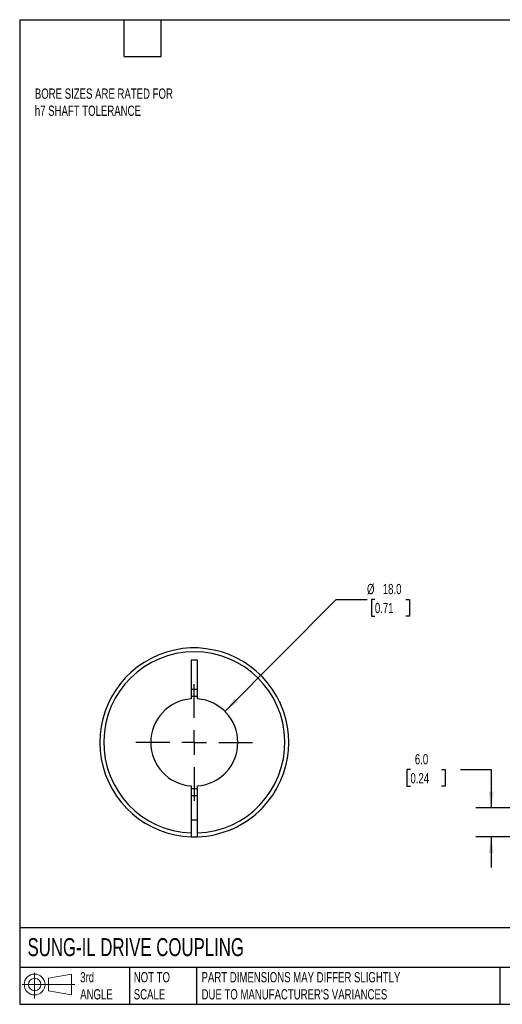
# Model space of a CAD drawing. Header units: millimetres. Extents: x 6 to 273, y 6 to 210.
# Tile 1 of 3: x 6 to 106, y 6 to 210. Entities that reach past the tile are written whole.
import ezdxf

# ---------------------------------------------------------------- set-up
doc = ezdxf.new("R2010")
doc.units = ezdxf.units.MM
doc.linetypes.add('SLD-Center', pattern=[19.05, 15.24, -1.27, 1.27, -1.27])
doc.linetypes.add('SLD-Solid', pattern=[0])
doc.layers.add('CENTER', color=40, linetype='SLD-Center')
doc.layers.add('SLD-DEFPOINTS', color=7, linetype='Continuous')
doc.layers.add('DIMENSIONS', color=140, linetype='SLD-Solid', lineweight=25)
doc.layers.add('TEXT', color=140, linetype='SLD-Solid', lineweight=25)
doc.styles.add('SLDTEXTSTYLE0', font='TXT', dxfattribs={"width": 0.7})
doc.dimstyles.new('SLDDIMSTYLE1', dxfattribs={"dimtxt": 2.158008, "dimasz": 3.302, "dimexe": 0, "dimexo": 0.0625, "dimgap": 0.539502, "dimtad": 0, "dimtih": 1, "dimtoh": 1, "dimdec": 1, "dimrnd": 1e-09, "dimzin": 4, "dimdsep": 46, "dimtxsty": 'SLDTEXTSTYLE0', "dimsah": 1, "dimcen": 0.09, "dimadec": 0, "dimazin": 1, "dimtfac": 1, "dimtdec": 1, "dimtmove": 0, "dimatfit": 0, "dimfxl": 0, "dimfrac": 2, "dimtolj": 1, "dimtzin": 12, "dimarcsym": 0})
doc.dimstyles.new('SLDDIMSTYLE4', dxfattribs={"dimtxt": 2.158008, "dimasz": 3.302, "dimexe": 0, "dimexo": 0.0625, "dimgap": 0.539502, "dimtad": 0, "dimtih": 1, "dimtoh": 1, "dimdec": 1, "dimrnd": 1e-09, "dimzin": 4, "dimdsep": 46, "dimtxsty": 'SLDTEXTSTYLE0', "dimsah": 1, "dimcen": 0, "dimadec": 0, "dimazin": 1, "dimtfac": 1, "dimtdec": 1, "dimtofl": 0, "dimtmove": 0, "dimatfit": 3, "dimfxl": 0, "dimfrac": 2, "dimtolj": 1, "dimtzin": 12, "dimarcsym": 0})

# ---------------------------------------------------------------- blocks, each defined once
blk = doc.blocks.new('Block11')
at = {"color": 7, "linetype": 'SLD-Solid', "lineweight": 18}
for p, q in [((2.59, 5.31), (2.59, 0)), ((5.48, 4.17), (10.18, 5.03)), ((5.48, 1.6), (5.48, 4.17)), ((10.18, 5.03), (10.18, 0.73)), ((0, 2.88), (10.87, 2.88)), ((5.48, 1.6), (10.18, 0.73))]:
    blk.add_line(p, q, dxfattribs=at)
for radius in [2.15, 1.29]:
    blk.add_circle((2.59, 2.88), radius, dxfattribs=at)
blk = doc.blocks.new('Block12')
at = {"layer": 'SLD-DEFPOINTS'}
blk.add_blockref('Block11', (0, 0), dxfattribs=at)
blk = doc.blocks.new('_D_1')
at = {"layer": 'DIMENSIONS'}
for p, q in [((87.06, 54.78), (86.34, 54.78)), ((86.34, 54.78), (86.34, 51.35)), ((93.47, 54.78), (94.2, 54.78)), ((94.2, 54.78), (94.2, 51.35)), ((97.37, 54.78), (103.72, 54.78)), ((103.72, 54.78), (103.72, 46.9)), ((86.34, 51.35), (87.06, 51.35)), ((94.2, 51.35), (93.47, 51.35)), ((116.95, 46.9), (100.54, 46.9)), ((112.45, 40.91), (100.54, 40.91)), ((103.72, 40.91), (103.72, 34.56))]:
    blk.add_line(p, q, dxfattribs=at)
for points in [[(103.72, 46.9), (104.22, 50.2), (103.21, 50.2)], [(103.72, 40.91), (103.21, 37.61), (104.22, 37.61)]]:
    blk.add_solid(points, dxfattribs=at)
at = {"layer": 'DIMENSIONS', "char_height": 2.117, "attachment_point": 1, "style": 'SLDTEXTSTYLE0'}
for s, insert in [('6.0', (87.96, 57.99)), ('0.24', (87.06, 54.08))]:
    blk.add_mtext(s, dxfattribs=dict(at, insert=insert))
blk = doc.blocks.new('_D_8')
at = {"layer": 'DIMENSIONS'}
for p, q in [((48.75, 66.78), (71.73, 89.9)), ((71.73, 89.9), (78.08, 89.9)), ((79.71, 89.9), (78.98, 89.9)), ((78.98, 89.9), (78.98, 86.47)), ((86.12, 89.9), (86.85, 89.9)), ((86.85, 89.9), (86.85, 86.47)), ((78.98, 86.47), (79.71, 86.47)), ((86.85, 86.47), (86.12, 86.47))]:
    blk.add_line(p, q, dxfattribs=at)
blk.add_solid([(48.75, 66.78), (51.44, 68.76), (50.72, 69.48)], dxfattribs=at)
at = {"layer": 'DIMENSIONS', "char_height": 2.117, "attachment_point": 1, "style": 'SLDTEXTSTYLE0'}
for s, insert in [('%%c', (78.08, 93.11)), ('18.0', (81.34, 93.11)), ('0.71', (79.71, 89.2))]:
    blk.add_mtext(s, dxfattribs=dict(at, insert=insert))
blk = doc.blocks.new('SW_CENTERMARKSYMBOL_3')
at = {"layer": 'CENTER', "color": 0}
for p, q in [((0, 5.08), (0, 12.04)), ((0, 0), (0, 2.54)), ((-5.08, 0), (-12.04, 0)), ((0, 0), (-2.54, 0)), ((0, 0), (0, -2.54)), ((0, 0), (2.54, 0)), ((5.08, 0), (12.04, 0)), ((0, -5.08), (0, -12.04))]:
    blk.add_line(p, q, dxfattribs=at)

msp = doc.modelspace()

# ---------------------------------------------------------------- linework, layer by layer
for p, q in [((43.06, 77.4), (41.76, 77.4)), ((41.76, 77.4), (41.76, 69.37)), ((43.06, 69.37), (43.06, 77.4)), ((41.76, 71.4), (43.06, 71.4)), ((60.21, 68.6), (60.01, 68.8)), ((60.21, 68.6), (60.1, 68.6)), ((60.21, 68.36), (60.21, 68.6)), ((41.76, 51.42), (41.76, 41.71)), ((43.06, 41.71), (43.06, 51.42)), ((43.06, 49.4), (41.76, 49.4)), ((56.44, 46.86), (56.54, 46.97)), ((41.76, 44.4), (43.06, 44.4)), ((50.61, 42.6), (50.81, 42.8)), ((50.61, 42.6), (50.61, 42.71)), ((50.37, 42.6), (50.61, 42.6))]:
    msp.add_line(p, q)
at = {"flags": 128}
for points in [[(43.06, 69.87), (42.41, 69.9), (41.76, 69.87)], [(41.76, 50.92), (42.41, 50.9), (43.06, 50.92)]]:
    msp.add_lwpolyline(points, dxfattribs=at)
for radius, start, end in [(19.5, 316.1869, 268.0898), (18.7, 271.992, 268.008), (9, 94.1416, 265.8584), (9, 274.1416, 85.8584), (19.5, 271.9102, 316.1869), (19.5, 268.0898, 271.9102)]:
    msp.add_arc((42.41, 60.4), radius, start, end)
for points, knots in [([(58.85, 49.92), (58.92, 50.03), (59.09, 50.29), (59.3, 50.64), (59.48, 50.97), (59.61, 51.21), (59.69, 51.37), (59.7, 51.39), (59.71, 51.4)], [0, 0, 0, 0, 0.1249267, 0.3020311, 0.4790706, 0.6530965, 0.8270917, 1, 1, 1, 1]), ([(41.76, 41.71), (41.76, 41.6), (41.76, 41.5), (41.76, 41.31), (41.76, 41.22), (41.76, 41), (41.76, 40.91), (41.76, 40.91)], [0, 0, 0, 0, 0.25, 0.25, 0.5, 0.5, 1, 1, 1, 1]), ([(43.06, 40.91), (43.06, 40.91), (43.06, 40.93), (43.06, 41.01), (43.06, 41.07), (43.06, 41.29), (43.06, 41.5), (43.06, 41.71)], [0, 0, 0, 0, 0.25, 0.25, 0.5, 0.5, 1, 1, 1, 1]), ([(49.91, 42.4), (49.91, 42.4), (49.91, 42.4), (49.95, 42.41), (50.03, 42.45), (50.13, 42.49), (50.18, 42.51)], [0, 0, 0, 0, 0.091679, 0.389235, 0.687099, 1, 1, 1, 1])]:
    msp.add_open_spline(points, degree=3, knots=knots)
at = {"layer": 'TEXT'}
for p, q in [((6.35, 209.55), (273.05, 209.55)), ((6.35, 209.55), (6.35, 6.35)), ((27.94, 201.93), (27.94, 209.55)), ((35.56, 201.93), (35.56, 209.55)), ((27.94, 201.93), (35.56, 201.93)), ((273.05, 22.13), (6.35, 22.13)), ((273.05, 13.97), (6.35, 13.97)), ((29.04, 13.97), (29.04, 6.35)), ((42.84, 13.97), (42.84, 6.35)), ((105.48, 13.97), (105.48, 6.35)), ((6.35, 6.35), (273.05, 6.35))]:
    msp.add_line(p, q, dxfattribs=at)

# ---------------------------------------------------------------- block references
at = {"layer": 'CENTER'}
msp.add_blockref('SW_CENTERMARKSYMBOL_3', (42.41, 60.4), dxfattribs=at)
at = {"layer": 'SLD-DEFPOINTS'}
msp.add_blockref('Block12', (6.84, 7.55), dxfattribs=at)

# ---------------------------------------------------------------- texts
at = {"layer": 'TEXT', "attachment_point": 1, "style": 'SLDTEXTSTYLE0'}
for s, insert, char_height in [('BORE SIZES ARE RATED FOR^Jh7 SHAFT TOLERANCE', (9.48, 195.35), 2.1167), ('SUNG-IL DRIVE COUPLING', (7.97, 20), 3.7042), ('3rd^JANGLE', (18.85, 13), 2.117), ('NOT TO^JSCALE', (29.91, 13), 2.1167), ("PART DIMENSIONS MAY DIFFER SLIGHTLY ^JDUE TO MANUFACTURER'S VARIANCES", (43.91, 13), 2.1167)]:
    msp.add_mtext(s, dxfattribs=dict(at, insert=insert, char_height=char_height))

# ---------------------------------------------------------------- dimensions: what is measured, and where the dimension line sits
at = {"layer": 'DIMENSIONS'}
dim = msp.add_diameter_dim_2p(p1=(36.06, 54.01), p2=(48.75, 66.78), dimstyle='SLDDIMSTYLE4', dxfattribs=at)
dim.commit()
dim.dimension.update_dxf_attribs({"geometry": '_D_8', "text_midpoint": (82.91, 89.9), "dimtype": 163})
dim = msp.add_linear_dim(base=(103.72, 46.9), p1=(113.72, 40.91), p2=(118.22, 46.9), angle=90, dimstyle='SLDDIMSTYLE1', dxfattribs=at)
dim.commit()
dim.dimension.update_dxf_attribs({"geometry": '_D_1', "text_midpoint": (103.72, 54.78), "dimtype": 160})

doc.saveas('drawing.dxf')
